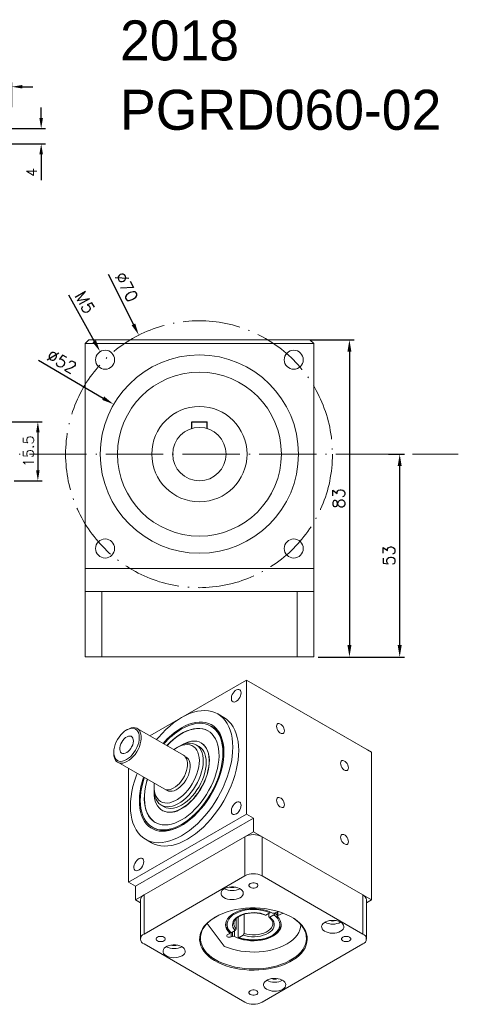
# Model space of a CAD drawing. Header units: inches. Extents: x 2108 to 2457, y 298 to 936.
# Tile 6 of 6: x 2332 to 2447, y 656 to 914. Entities that reach past the tile are written whole.
import ezdxf

# ---------------------------------------------------------------- set-up
doc = ezdxf.new("R2010")
doc.units = ezdxf.units.IN
doc.header["$MEASUREMENT"] = 0
doc.linetypes.add('CEN', pattern=[0.67, 0.5, -0.08, 0.01, -0.08])
doc.layers.add('CEN', color=1, linetype='CEN', lineweight=15)
doc.layers.add('HATCH', color=2, linetype='Continuous', lineweight=18)
doc.styles.get("Standard").update_dxf_attribs({"font": 'txt.shx', "bigfont": 'chineset.shx'})
doc.dimstyles.new('002', dxfattribs={"dimscale": 1.1, "dimtxt": 2.5, "dimasz": 2.5, "dimexe": 1, "dimexo": 1, "dimgap": 1, "dimtad": 1, "dimdsep": 46, "dimtxsty": 'Standard', "dimcen": 0.09, "dimadec": 1, "dimazin": 2, "dimtfac": 1, "dimtofl": 0, "dimtmove": 0, "dimatfit": 3, "dimfxl": 1, "dimtolj": 1, "dimtzin": 0, "dimarcsym": 0})
doc.dimstyles.new('RA60', dxfattribs={"dimscale": 1.25, "dimtxt": 2.5, "dimasz": 2.5, "dimexe": 1, "dimexo": 1, "dimgap": 1, "dimtad": 1, "dimdsep": 46, "dimtxsty": 'Standard', "dimcen": 0, "dimadec": 0, "dimazin": 2, "dimtfac": 1, "dimtofl": 0, "dimtmove": 0, "dimatfit": 3, "dimfxl": 1, "dimtolj": 1, "dimtzin": 0, "dimarcsym": 0})

# ---------------------------------------------------------------- blocks, each defined once
blk = doc.blocks.new('*D174')
at = {"layer": 'Defpoints', "color": 0, "transparency": 16777216}
for p in [(2356.16, 813.51), (2401.05, 787.26)]:
    blk.add_point(p, dxfattribs=at)
at = {"layer": 'HATCH', "color": 0, "lineweight": -2, "transparency": 16777216}
blk.add_line((2336.48, 825.01), (2353.46, 815.08), dxfattribs=at)
at = {"layer": 'HATCH', "color": 0, "transparency": 16777216}
blk.add_solid([(2353.72, 815.53), (2353.2, 814.63), (2356.16, 813.51)], dxfattribs=at)
at = {"layer": 'HATCH', "color": 0, "transparency": 16777216, "insert": (2342.58, 824.7), "char_height": 3.125, "attachment_point": 5, "rotation": 329.6897}
blk.add_mtext('\\A1;∅52', dxfattribs=at)
blk = doc.blocks.new('*D192')
at = {"layer": 'Defpoints', "color": 0, "transparency": 16777216}
for p in [(2362.82, 831.62), (2394.39, 769.15)]:
    blk.add_point(p, dxfattribs=at)
at = {"layer": 'HATCH', "color": 0, "lineweight": -2, "transparency": 16777216}
blk.add_line((2354.75, 847.59), (2361.41, 834.41), dxfattribs=at)
at = {"layer": 'HATCH', "color": 0, "transparency": 16777216}
blk.add_solid([(2361.87, 834.65), (2360.95, 834.18), (2362.82, 831.62)], dxfattribs=at)
at = {"layer": 'HATCH', "color": 0, "transparency": 16777216, "insert": (2359.59, 844.25), "char_height": 3.125, "attachment_point": 5, "rotation": 296.8087}
blk.add_mtext('\\A1;∅70', dxfattribs=at)
blk = doc.blocks.new('*D175')
at = {"layer": 'Defpoints', "color": 0, "transparency": 16777216}
for p in [(2352.64, 827.32), (2355.08, 822.95)]:
    blk.add_point(p, dxfattribs=at)
at = {"layer": 'HATCH', "color": 0, "lineweight": -2, "transparency": 16777216}
blk.add_line((2344.34, 842.17), (2351.11, 830.04), dxfattribs=at)
at = {"layer": 'HATCH', "color": 0, "transparency": 16777216}
blk.add_solid([(2351.57, 830.3), (2350.66, 829.79), (2352.64, 827.32)], dxfattribs=at)
at = {"layer": 'HATCH', "color": 0, "transparency": 16777216, "insert": (2348.67, 840.18), "char_height": 3.125, "attachment_point": 5, "rotation": 299.1914}
blk.add_mtext('\\A1;M5', dxfattribs=at)
blk = doc.blocks.new('*D176')
at = {"layer": 'Defpoints', "color": 0, "transparency": 16777216}
for p in [(2406.6, 830.38), (2408.6, 747.18), (2418.07, 747.18)]:
    blk.add_point(p, dxfattribs=at)
at = {"layer": 'HATCH', "color": 0, "lineweight": -2, "transparency": 16777216}
for p, q in [((2407.85, 830.38), (2419.32, 830.38)), ((2418.07, 827.26), (2418.07, 750.31)), ((2409.85, 747.18), (2419.32, 747.18))]:
    blk.add_line(p, q, dxfattribs=at)
at = {"layer": 'HATCH', "color": 0, "transparency": 16777216}
for points in [[(2417.55, 827.26), (2418.59, 827.26), (2418.07, 830.38)], [(2417.55, 750.31), (2418.59, 750.31), (2418.07, 747.18)]]:
    blk.add_solid(points, dxfattribs=at)
at = {"layer": 'HATCH', "color": 0, "transparency": 16777216, "insert": (2415.26, 788.78), "char_height": 3.125, "attachment_point": 5, "rotation": 90}
blk.add_mtext('\\A1;83', dxfattribs=at)
blk = doc.blocks.new('*D194')
at = {"layer": 'Defpoints', "color": 0, "transparency": 16777216}
for p in [(2329.5, 896.76), (2329.5, 890.29), (2324.5, 883.79)]:
    blk.add_point(p, dxfattribs=at)
at = {"layer": 'HATCH', "color": 0, "lineweight": -2, "transparency": 16777216}
for p, q in [((2321.75, 896.76), (2319, 896.76)), ((2324.5, 884.89), (2324.5, 897.86)), ((2329.5, 891.39), (2329.5, 897.86)), ((2332.25, 896.76), (2335, 896.76))]:
    blk.add_line(p, q, dxfattribs=at)
at = {"layer": 'HATCH', "color": 0, "transparency": 16777216}
for points in [[(2321.75, 897.22), (2321.75, 896.3), (2324.5, 896.76)], [(2332.25, 897.22), (2332.25, 896.3), (2329.5, 896.76)]]:
    blk.add_solid(points, dxfattribs=at)
at = {"layer": 'HATCH', "color": 0, "transparency": 16777216, "insert": (2327, 899.23), "char_height": 2.75, "attachment_point": 5}
blk.add_mtext('\\A1;5', dxfattribs=at)
blk = doc.blocks.new('*D195')
at = {"layer": 'Defpoints', "color": 0, "transparency": 16777216}
for p in [(2322.5, 885.79), (2322.5, 881.79), (2337.19, 881.79)]:
    blk.add_point(p, dxfattribs=at)
at = {"layer": 'HATCH', "color": 0, "lineweight": -2, "transparency": 16777216}
for p, q in [((2337.19, 888.54), (2337.19, 891.29)), ((2323.6, 885.79), (2338.29, 885.79)), ((2323.6, 881.79), (2338.29, 881.79)), ((2337.19, 879.04), (2337.19, 872.26))]:
    blk.add_line(p, q, dxfattribs=at)
at = {"layer": 'HATCH', "color": 0, "transparency": 16777216}
for points in [[(2336.73, 888.54), (2337.65, 888.54), (2337.19, 885.79)], [(2336.73, 879.04), (2337.65, 879.04), (2337.19, 881.79)]]:
    blk.add_solid(points, dxfattribs=at)
at = {"layer": 'HATCH', "color": 0, "transparency": 16777216, "insert": (2334.72, 874.27), "char_height": 2.75, "attachment_point": 5, "rotation": 90}
blk.add_mtext('\\A1;4', dxfattribs=at)
blk = doc.blocks.new('*D196')
at = {"layer": 'Defpoints', "color": 0, "transparency": 16777216}
for p in [(2324.5, 808.91), (2329, 793.41), (2336.32, 793.41)]:
    blk.add_point(p, dxfattribs=at)
at = {"layer": 'HATCH', "color": 0, "lineweight": -2, "transparency": 16777216}
for p, q in [((2325.6, 808.91), (2337.42, 808.91)), ((2336.32, 806.16), (2336.32, 796.16)), ((2330.1, 793.41), (2337.42, 793.41))]:
    blk.add_line(p, q, dxfattribs=at)
at = {"layer": 'HATCH', "color": 0, "transparency": 16777216}
for points in [[(2335.87, 806.16), (2336.78, 806.16), (2336.32, 808.91)], [(2335.87, 796.16), (2336.78, 796.16), (2336.32, 793.41)]]:
    blk.add_solid(points, dxfattribs=at)
at = {"layer": 'HATCH', "color": 0, "transparency": 16777216, "insert": (2333.85, 801.16), "char_height": 2.75, "attachment_point": 5, "rotation": 90}
blk.add_mtext('\\A1;15.5', dxfattribs=at)
blk = doc.blocks.new('*D201')
at = {"layer": 'Defpoints', "color": 0, "transparency": 16777216}
for p in [(2427.09, 800.41), (2431.26, 800.41), (2408.6, 747.18)]:
    blk.add_point(p, dxfattribs=at)
at = {"layer": 'HATCH', "color": 0, "lineweight": -2, "transparency": 16777216}
for p, q in [((2428.34, 800.41), (2432.51, 800.41)), ((2431.26, 750.31), (2431.26, 797.29)), ((2409.85, 747.18), (2432.51, 747.18))]:
    blk.add_line(p, q, dxfattribs=at)
at = {"layer": 'HATCH', "color": 0, "transparency": 16777216}
for points in [[(2430.73, 797.29), (2431.78, 797.29), (2431.26, 800.41)], [(2430.73, 750.31), (2431.78, 750.31), (2431.26, 747.18)]]:
    blk.add_solid(points, dxfattribs=at)
at = {"layer": 'HATCH', "color": 0, "transparency": 16777216, "insert": (2428.44, 773.8), "char_height": 3.125, "attachment_point": 5, "rotation": 90}
blk.add_mtext('\\A1;53', dxfattribs=at)

msp = doc.modelspace()

# ---------------------------------------------------------------- linework, layer by layer
at = {"color": 7, "linetype": 'Continuous', "lineweight": 15}
for p, q in [((2348.708, 829.411), (2349.708, 830.411)), ((2408.708, 829.411), (2348.708, 829.411)), ((2348.708, 829.411), (2348.708, 770.411)), ((2349.708, 830.411), (2407.708, 830.411)), ((2407.708, 830.411), (2408.708, 829.411)), ((2408.708, 770.411), (2408.708, 829.411)), ((2348.708, 770.411), (2408.708, 770.411)), ((2348.708, 764.411), (2348.708, 770.411)), ((2408.708, 764.411), (2408.708, 770.411)), ((2348.708, 764.411), (2348.708, 747.211)), ((2408.708, 764.411), (2348.708, 764.411)), ((2353.09, 764.411), (2353.09, 747.211)), ((2404.326, 764.411), (2353.09, 764.411)), ((2404.326, 764.411), (2404.326, 747.211)), ((2408.708, 764.411), (2408.708, 747.211)), ((2348.708, 747.211), (2353.09, 747.211)), ((2353.09, 747.211), (2404.326, 747.211)), ((2404.326, 747.211), (2408.708, 747.211)), ((2365.729, 726.522), (2391.077, 741.154)), ((2391.077, 741.154), (2365.73, 726.521)), ((2391.077, 705.986), (2391.077, 741.154)), ((2423.855, 722.232), (2391.077, 741.154)), ((2391.077, 741.154), (2422.822, 722.828)), ((2391.077, 741.154), (2391.077, 741.154)), ((2385.08, 731.366), (2383.532, 732.26)), ((2374.533, 721.44), (2362.402, 728.442)), ((2381.965, 728.95), (2381.707, 729.099)), ((2359.847, 728.189), (2359.589, 728.04)), ((2373.267, 723.719), (2372.751, 723.421)), ((2378.605, 723.725), (2377.83, 724.172)), ((2379.214, 724.637), (2379.152, 724.673)), ((2356.234, 722.229), (2356.234, 721.931)), ((2375.27, 720.929), (2374.926, 721.128)), ((2422.822, 722.828), (2423.855, 722.232)), ((2423.855, 683.487), (2423.855, 722.232)), ((2357.293, 719.591), (2369.423, 712.589)), ((2360.105, 717.968), (2360.105, 688.106)), ((2366.816, 713.14), (2366.816, 712.544)), ((2369.89, 712.403), (2370.234, 712.205)), ((2368.706, 708.366), (2369.48, 707.919)), ((2360.105, 688.106), (2391.077, 705.986)), ((2368.933, 706.971), (2368.995, 706.935)), ((2391.077, 705.986), (2392.883, 704.943)), ((2392.883, 704.943), (2361.912, 687.063)), ((2366.378, 702.546), (2366.636, 702.397)), ((2392.883, 701.366), (2392.883, 704.943)), ((2392.883, 701.366), (2361.912, 683.487)), ((2390.621, 700.06), (2364.174, 684.793)), ((2390.621, 700.06), (2390.621, 689.808)), ((2423.855, 683.487), (2392.883, 701.366)), ((2395.145, 700.06), (2395.145, 689.808)), ((2421.593, 684.793), (2395.145, 700.06)), ((2364.553, 699.385), (2366.102, 698.491)), ((2364.174, 674.54), (2390.621, 689.808)), ((2395.145, 689.808), (2421.593, 674.54)), ((2360.105, 688.106), (2361.912, 687.063)), ((2361.912, 683.487), (2361.912, 687.063)), ((2364.174, 684.793), (2364.174, 674.54)), ((2421.593, 684.793), (2421.593, 674.54)), ((2361.912, 683.487), (2363.237, 682.722)), ((2363.237, 683.487), (2363.237, 673.234)), ((2422.53, 673.234), (2422.53, 683.487)), ((2422.53, 682.722), (2423.855, 683.487)), ((2390.418, 679.721), (2390.418, 674.704)), ((2397.177, 680.125), (2396.144, 679.529)), ((2396.93, 679.089), (2396.93, 679.983)), ((2397.191, 678.941), (2398.221, 679.536)), ((2399.339, 680.487), (2398.37, 680.043)), ((2398.48, 680.094), (2398.48, 679.983)), ((2399.14, 680.396), (2399.14, 679.218)), ((2400.69, 680.03), (2399.278, 679.383)), ((2385.217, 671.389), (2380.748, 677.334)), ((2385.598, 677.146), (2385.595, 677.228)), ((2388.334, 675.944), (2388.334, 678.528)), ((2388.834, 673.789), (2388.834, 678.965)), ((2397.992, 677.354), (2397.993, 677.288)), ((2400.172, 677.228), (2400.17, 677.177)), ((2405.293, 676.99), (2405.293, 677.036)), ((2386.141, 674.437), (2386.489, 674.596)), ((2386.627, 674.761), (2386.627, 675.045)), ((2388.064, 675.49), (2387.004, 674.878)), ((2389.097, 673.643), (2390.15, 674.251)), ((2390.621, 656.661), (2364.174, 671.929)), ((2387.049, 673.777), (2387.396, 673.936)), ((2421.593, 671.929), (2395.145, 656.661))]:
    msp.add_line(p, q, dxfattribs=at)
at = {"ltscale": 20}
for p, q in [((2376.716, 807.12), (2376.716, 808.911)), ((2376.716, 808.911), (2380.716, 808.911)), ((2380.716, 807.12), (2380.716, 808.911))]:
    msp.add_line(p, q, dxfattribs=at)
at = {"color": 8, "linetype": 'Continuous', "lineweight": 15}
for p, q in [((2399.278, 679.383), (2399.278, 680.46)), ((2386.577, 674.867), (2386.577, 675.098)), ((2387.049, 673.777), (2387.049, 674.904)), ((2387.396, 673.936), (2387.396, 675.105)), ((2387.874, 673.924), (2387.874, 675.38))]:
    msp.add_line(p, q, dxfattribs=at)
at = {"color": 7, "linetype": 'Continuous', "lineweight": 15, "flags": 128}
for points in [[(2389.657, 737.8), (2389.616, 738.147), (2389.497, 738.426), (2389.307, 738.618), (2389.058, 738.713), (2388.765, 738.703), (2388.447, 738.589), (2388.124, 738.379), (2387.817, 738.086), (2387.543, 737.729), (2387.322, 737.328), (2387.166, 736.911), (2387.086, 736.503), (2387.086, 736.129), (2387.166, 735.814), (2387.322, 735.577), (2387.543, 735.432), (2387.817, 735.39), (2388.124, 735.452), (2388.447, 735.615), (2388.765, 735.868), (2389.058, 736.196), (2389.307, 736.578), (2389.497, 736.99), (2389.616, 737.406), (2389.657, 737.8)], [(2366.102, 698.491), (2366.875, 698.112), (2367.702, 697.836), (2368.579, 697.666), (2369.498, 697.602), (2370.455, 697.645), (2371.444, 697.795), (2372.458, 698.05), (2373.492, 698.409), (2374.538, 698.87), (2375.591, 699.43), (2376.644, 700.086), (2377.691, 700.833), (2378.724, 701.667), (2379.738, 702.583), (2380.727, 703.575), (2381.684, 704.637), (2382.603, 705.762), (2383.48, 706.944), (2384.307, 708.175), (2385.081, 709.448), (2385.796, 710.755), (2386.449, 712.087), (2387.034, 713.437), (2387.549, 714.796), (2387.99, 716.155), (2388.355, 717.508), (2388.641, 718.844), (2388.847, 720.156), (2388.971, 721.436), (2389.012, 722.676), (2388.971, 723.868), (2388.847, 725.005), (2388.641, 726.08), (2388.355, 727.086), (2387.99, 728.017), (2387.549, 728.867), (2387.034, 729.632), (2386.449, 730.306), (2385.796, 730.885), (2385.081, 731.365), (2385.08, 731.366)], [(2387.463, 723.57), (2387.422, 724.762), (2387.298, 725.899), (2387.093, 726.974), (2386.806, 727.98), (2386.442, 728.911), (2386.001, 729.761), (2385.486, 730.526), (2384.9, 731.2), (2384.248, 731.779), (2383.532, 732.259), (2382.759, 732.639), (2381.931, 732.914), (2381.055, 733.085), (2380.135, 733.148), (2379.178, 733.105), (2378.19, 732.956), (2377.176, 732.701), (2376.142, 732.341), (2375.095, 731.88), (2374.042, 731.32), (2372.989, 730.664), (2371.943, 729.917), (2370.909, 729.083), (2369.895, 728.167), (2368.907, 727.175), (2367.95, 726.114), (2367.457, 725.524)], [(2356.39, 721.15), (2356.588, 720.701), (2356.86, 720.337), (2357.199, 720.067), (2357.596, 719.898), (2358.043, 719.835), (2358.528, 719.878), (2359.039, 720.026), (2359.564, 720.277), (2360.089, 720.623), (2360.602, 721.056), (2361.089, 721.566), (2361.541, 722.14), (2361.943, 722.764), (2362.288, 723.423), (2362.567, 724.1), (2362.772, 724.778), (2362.899, 725.441), (2362.944, 726.073), (2362.907, 726.658), (2362.788, 727.182), (2362.59, 727.631), (2362.319, 727.995), (2361.98, 728.265), (2361.582, 728.433), (2361.135, 728.497), (2360.65, 728.454), (2360.139, 728.306), (2359.615, 728.055), (2359.09, 727.709), (2358.577, 727.275), (2358.089, 726.765), (2357.638, 726.191), (2357.235, 725.567), (2356.89, 724.909), (2356.611, 724.232), (2356.406, 723.554), (2356.279, 722.891), (2356.234, 722.259), (2356.271, 721.674), (2356.39, 721.15)], [(2356.402, 720.769), (2356.609, 720.296), (2356.892, 719.91), (2357.244, 719.621), (2357.657, 719.434), (2358.121, 719.355), (2358.626, 719.385), (2359.159, 719.524), (2359.709, 719.768), (2360.262, 720.111), (2360.805, 720.546), (2361.325, 721.063), (2361.811, 721.648), (2362.251, 722.29), (2362.635, 722.971), (2362.953, 723.678), (2363.199, 724.392), (2363.366, 725.097), (2363.45, 725.777), (2363.45, 726.416), (2363.366, 726.999), (2363.199, 727.511), (2362.953, 727.942), (2362.635, 728.281), (2362.251, 728.52), (2361.811, 728.653), (2361.325, 728.678), (2360.805, 728.593), (2360.262, 728.401), (2359.847, 728.189)], [(2374.042, 728.638), (2374.997, 729.141), (2375.943, 729.546), (2376.876, 729.849), (2377.788, 730.048), (2378.673, 730.142), (2379.522, 730.13), (2380.332, 730.012), (2381.095, 729.789), (2381.805, 729.462), (2382.458, 729.035), (2383.049, 728.51), (2383.573, 727.89), (2384.027, 727.182), (2384.406, 726.389), (2384.709, 725.518), (2384.933, 724.576), (2385.076, 723.568), (2385.138, 722.503), (2385.117, 721.389), (2385.015, 720.233), (2384.831, 719.045), (2384.567, 717.833), (2384.226, 716.606), (2383.809, 715.373), (2383.32, 714.144), (2382.762, 712.927), (2382.139, 711.731), (2381.457, 710.566), (2380.719, 709.44), (2379.933, 708.361), (2379.102, 707.337), (2378.234, 706.376), (2377.335, 705.485), (2376.412, 704.67), (2375.471, 703.938), (2374.52, 703.294), (2373.565, 702.743), (2372.614, 702.288), (2371.673, 701.934), (2370.75, 701.683), (2369.851, 701.536), (2368.983, 701.495), (2368.152, 701.56), (2367.366, 701.731), (2366.628, 702.006), (2365.946, 702.383), (2365.323, 702.86), (2364.765, 703.433), (2364.276, 704.097), (2363.859, 704.849), (2363.518, 705.681), (2363.254, 706.589), (2363.07, 707.565), (2362.968, 708.602), (2362.947, 709.693), (2363.009, 710.829), (2363.152, 712.002), (2363.376, 713.203), (2363.679, 714.423), (2364.058, 715.654), (2364.067, 715.68)], [(2374.042, 728.34), (2374.987, 728.838), (2375.925, 729.236), (2376.848, 729.533), (2377.75, 729.725), (2378.624, 729.812), (2379.462, 729.792), (2380.26, 729.665), (2381.01, 729.434), (2381.707, 729.098), (2382.346, 728.662), (2382.922, 728.128), (2383.43, 727.5), (2383.867, 726.784), (2384.229, 725.984), (2384.513, 725.107), (2384.718, 724.159), (2384.841, 723.147), (2384.882, 722.08), (2384.841, 720.965), (2384.718, 719.811), (2384.513, 718.627), (2384.229, 717.421), (2383.867, 716.203), (2383.43, 714.983), (2382.922, 713.768), (2382.346, 712.57), (2381.707, 711.396), (2381.01, 710.256), (2380.26, 709.158), (2379.462, 708.111), (2378.624, 707.122), (2377.75, 706.2), (2376.848, 705.351), (2375.925, 704.581), (2374.987, 703.898), (2374.042, 703.305), (2373.098, 702.807), (2372.16, 702.408), (2371.237, 702.112), (2370.335, 701.919), (2369.461, 701.833), (2368.622, 701.853), (2367.825, 701.979), (2367.075, 702.211), (2366.377, 702.546), (2365.739, 702.982), (2365.163, 703.516), (2364.655, 704.144), (2364.218, 704.861), (2363.856, 705.661), (2363.572, 706.538), (2363.367, 707.486), (2363.244, 708.497), (2363.203, 709.564), (2363.244, 710.679), (2363.367, 711.833), (2363.572, 713.017), (2363.856, 714.223), (2364.218, 715.441), (2364.26, 715.569)], [(2374.042, 704.497), (2374.934, 705.059), (2375.819, 705.71), (2376.689, 706.444), (2377.536, 707.257), (2378.355, 708.14), (2379.138, 709.087), (2379.879, 710.09), (2380.572, 711.141), (2381.21, 712.23), (2381.789, 713.349), (2382.304, 714.488), (2382.75, 715.639), (2383.125, 716.791), (2383.424, 717.935), (2383.645, 719.061), (2383.787, 720.161), (2383.848, 721.225), (2383.827, 722.244), (2383.726, 723.209), (2383.544, 724.114), (2383.284, 724.95), (2382.947, 725.71), (2382.536, 726.388), (2382.055, 726.979), (2381.507, 727.477), (2380.898, 727.879), (2380.232, 728.181), (2379.514, 728.38), (2378.752, 728.475), (2377.95, 728.466), (2377.116, 728.351), (2376.256, 728.133), (2375.378, 727.813), (2374.489, 727.394), (2373.596, 726.878), (2372.707, 726.271), (2371.829, 725.578), (2370.969, 724.803), (2370.15, 723.97)], [(2381.008, 727.816), (2380.96, 727.843), (2380.294, 728.145), (2379.576, 728.344), (2378.814, 728.439), (2378.012, 728.43), (2377.178, 728.316), (2376.318, 728.097), (2375.44, 727.777), (2374.551, 727.358), (2373.658, 726.842), (2372.769, 726.235), (2371.891, 725.542), (2371.031, 724.767), (2370.211, 723.934)], [(2381.965, 728.95), (2381.966, 728.949), (2382.604, 728.513), (2383.18, 727.979), (2383.688, 727.351), (2384.125, 726.635), (2384.487, 725.835), (2384.771, 724.958), (2384.976, 724.01), (2385.099, 722.998), (2385.14, 722.079)], [(2401.006, 727.83), (2400.965, 728.19), (2400.842, 728.569), (2400.65, 728.937), (2400.403, 729.263), (2400.121, 729.521), (2399.827, 729.691), (2399.545, 729.758), (2399.298, 729.717), (2399.105, 729.572), (2398.983, 729.334), (2398.942, 729.022), (2398.983, 728.662), (2399.105, 728.283), (2399.298, 727.915), (2399.545, 727.589), (2399.827, 727.331), (2400.121, 727.161), (2400.403, 727.094), (2400.65, 727.135), (2400.842, 727.28), (2400.965, 727.518), (2401.006, 727.83)], [(2357.885, 722.559), (2358.041, 722.241), (2358.269, 722.012), (2358.559, 721.884), (2358.897, 721.863), (2359.267, 721.95), (2359.653, 722.14), (2360.035, 722.425), (2360.397, 722.791), (2360.721, 723.222), (2360.992, 723.696), (2361.197, 724.193), (2361.328, 724.688), (2361.376, 725.159), (2361.342, 725.584), (2361.225, 725.942), (2361.032, 726.217), (2360.771, 726.397), (2360.456, 726.472), (2360.099, 726.439), (2359.719, 726.3), (2359.333, 726.061), (2358.958, 725.733), (2358.614, 725.332), (2358.314, 724.877), (2358.075, 724.388), (2357.906, 723.889), (2357.816, 723.403), (2357.809, 722.953), (2357.885, 722.559)], [(2362.347, 716.673), (2362.084, 715.955), (2361.643, 714.595), (2361.278, 713.243), (2360.992, 711.906), (2360.787, 710.594), (2360.663, 709.314), (2360.622, 708.074), (2360.663, 706.882), (2360.787, 705.745), (2360.992, 704.671), (2361.278, 703.665), (2361.643, 702.733), (2362.084, 701.883), (2362.599, 701.119), (2363.185, 700.445), (2363.837, 699.866), (2364.552, 699.385), (2365.326, 699.006), (2366.154, 698.73), (2367.03, 698.56), (2367.95, 698.496), (2368.907, 698.539), (2369.895, 698.689), (2370.909, 698.944), (2371.943, 699.303), (2372.989, 699.764), (2374.042, 700.324), (2375.095, 700.98), (2376.142, 701.727), (2377.176, 702.561), (2378.19, 703.477), (2379.178, 704.469), (2380.135, 705.531), (2381.055, 706.656), (2381.931, 707.838), (2382.759, 709.069), (2383.532, 710.342), (2384.248, 711.648), (2384.9, 712.981), (2385.486, 714.331), (2386.001, 715.69), (2386.442, 717.049), (2386.806, 718.402), (2387.093, 719.738), (2387.298, 721.05), (2387.422, 722.33), (2387.463, 723.57), (2387.463, 723.57)], [(2367.092, 711.232), (2367.344, 710.619), (2367.672, 710.089), (2368.07, 709.65), (2368.535, 709.308), (2369.059, 709.069), (2369.634, 708.934), (2370.253, 708.907), (2370.908, 708.987), (2371.588, 709.173), (2372.285, 709.464), (2372.988, 709.854), (2373.688, 710.338), (2374.375, 710.91), (2375.039, 711.561), (2375.67, 712.283), (2376.261, 713.064), (2376.803, 713.895), (2377.288, 714.763), (2377.709, 715.657), (2378.06, 716.563), (2378.337, 717.47), (2378.536, 718.364), (2378.653, 719.232), (2378.688, 720.063), (2378.639, 720.845), (2378.508, 721.567), (2378.295, 722.219), (2378.005, 722.792), (2377.642, 723.277), (2377.209, 723.668), (2376.714, 723.959), (2376.164, 724.146), (2375.565, 724.227), (2374.927, 724.201), (2374.259, 724.067), (2373.569, 723.828), (2372.868, 723.488), (2372.165, 723.05), (2371.976, 722.915)], [(2367.117, 710.47), (2367.373, 709.837), (2367.704, 709.285), (2368.105, 708.82), (2368.57, 708.45), (2369.095, 708.177), (2369.672, 708.007), (2370.295, 707.94), (2370.955, 707.978), (2371.644, 708.12), (2372.353, 708.365), (2373.074, 708.709), (2373.797, 709.149), (2374.514, 709.678), (2375.215, 710.289), (2375.892, 710.976), (2376.535, 711.73), (2377.138, 712.54), (2377.691, 713.398), (2378.189, 714.291), (2378.626, 715.21), (2378.995, 716.142), (2379.292, 717.075), (2379.513, 717.998), (2379.655, 718.9), (2379.718, 719.768), (2379.699, 720.593), (2379.599, 721.363), (2379.42, 722.069), (2379.163, 722.702), (2378.832, 723.254), (2378.432, 723.718), (2377.966, 724.089), (2377.441, 724.361), (2376.864, 724.532), (2376.241, 724.598), (2375.582, 724.56), (2374.893, 724.418), (2374.183, 724.173), (2373.462, 723.829), (2373.267, 723.719)], [(2378.605, 723.725), (2378.605, 723.725), (2379.087, 723.38), (2379.506, 722.94), (2379.856, 722.411), (2380.133, 721.799), (2380.333, 721.112), (2380.454, 720.358), (2380.495, 719.547), (2380.454, 718.689), (2380.333, 717.796), (2380.133, 716.877), (2379.856, 715.945), (2379.506, 715.012), (2379.087, 714.089), (2378.605, 713.187), (2378.065, 712.319), (2377.475, 711.495), (2376.842, 710.725), (2376.174, 710.02), (2375.478, 709.387), (2374.765, 708.835), (2374.042, 708.371), (2373.32, 708.001), (2372.607, 707.729), (2371.911, 707.559), (2371.243, 707.493), (2370.61, 707.532), (2370.019, 707.674), (2369.48, 707.919)], [(2374.042, 707.477), (2374.811, 707.968), (2375.57, 708.548), (2376.312, 709.21), (2377.029, 709.947), (2377.711, 710.75), (2378.352, 711.611), (2378.944, 712.52), (2379.481, 713.466), (2379.956, 714.439), (2380.364, 715.428), (2380.7, 716.421), (2380.961, 717.407), (2381.144, 718.376), (2381.246, 719.315), (2381.267, 720.215), (2381.205, 721.065), (2381.063, 721.855), (2380.841, 722.578), (2380.541, 723.223), (2380.169, 723.785), (2379.727, 724.257), (2379.22, 724.633), (2378.655, 724.909), (2378.037, 725.082), (2377.375, 725.151), (2376.674, 725.113), (2375.944, 724.971), (2375.192, 724.725), (2374.427, 724.377), (2373.658, 723.933), (2373.643, 723.924)], [(2374.104, 707.441), (2374.873, 707.932), (2375.632, 708.512), (2376.374, 709.174), (2377.091, 709.911), (2377.773, 710.715), (2378.414, 711.576), (2379.006, 712.485), (2379.543, 713.431), (2380.018, 714.404), (2380.426, 715.392), (2380.762, 716.385), (2381.023, 717.371), (2381.206, 718.34), (2381.308, 719.279), (2381.328, 720.179), (2381.267, 721.029), (2381.125, 721.82), (2380.903, 722.542), (2380.603, 723.188), (2380.231, 723.749), (2379.789, 724.221), (2379.282, 724.597), (2379.214, 724.637)], [(2356.234, 721.931), (2356.276, 721.318), (2356.402, 720.769)], [(2369.423, 712.589), (2369.787, 712.431), (2370.252, 712.352), (2370.756, 712.382), (2371.29, 712.521), (2371.839, 712.765), (2372.392, 713.108), (2372.935, 713.544), (2373.456, 714.06), (2373.942, 714.646), (2374.382, 715.287), (2374.765, 715.969), (2375.084, 716.675), (2375.329, 717.389), (2375.496, 718.094), (2375.58, 718.775), (2375.58, 719.413), (2375.496, 719.996), (2375.329, 720.509), (2375.084, 720.939), (2374.765, 721.278), (2374.533, 721.44)], [(2370.234, 712.205), (2370.593, 712.05), (2371.051, 711.972), (2371.548, 712.001), (2372.074, 712.138), (2372.616, 712.379), (2373.16, 712.717), (2373.696, 713.146), (2374.209, 713.655), (2374.688, 714.233), (2375.122, 714.865), (2375.5, 715.537), (2375.814, 716.233), (2376.055, 716.937), (2376.22, 717.632), (2376.303, 718.302), (2376.303, 718.932), (2376.22, 719.506), (2376.055, 720.012), (2375.814, 720.436), (2375.5, 720.77), (2375.27, 720.929)], [(2417.796, 718.137), (2417.755, 718.497), (2417.632, 718.876), (2417.44, 719.244), (2417.193, 719.57), (2416.911, 719.828), (2416.617, 719.998), (2416.335, 720.065), (2416.088, 720.024), (2415.895, 719.879), (2415.773, 719.641), (2415.732, 719.329), (2415.773, 718.969), (2415.895, 718.59), (2416.088, 718.222), (2416.335, 717.896), (2416.617, 717.638), (2416.911, 717.468), (2417.193, 717.401), (2417.44, 717.442), (2417.632, 717.587), (2417.755, 717.825), (2417.796, 718.137)], [(2365.04, 715.119), (2364.801, 714.28), (2364.541, 713.144), (2364.359, 712.029), (2364.258, 710.946), (2364.237, 709.904), (2364.298, 708.911), (2364.44, 707.975), (2364.661, 707.104), (2364.96, 706.305), (2365.334, 705.585), (2365.781, 704.95), (2366.296, 704.405), (2366.875, 703.954), (2367.513, 703.602), (2368.206, 703.351), (2368.947, 703.204), (2369.73, 703.161), (2370.549, 703.223), (2371.396, 703.389), (2372.266, 703.659), (2373.151, 704.029), (2374.042, 704.497)], [(2365.102, 715.083), (2364.863, 714.244), (2364.603, 713.108), (2364.421, 711.994), (2364.32, 710.911), (2364.299, 709.868), (2364.36, 708.875), (2364.502, 707.939), (2364.723, 707.068), (2365.022, 706.269), (2365.396, 705.549), (2365.843, 704.914), (2366.358, 704.369), (2366.937, 703.918), (2367.139, 703.792)], [(2366.827, 712.116), (2366.818, 711.874), (2366.839, 710.998), (2366.941, 710.176), (2367.124, 709.419), (2367.384, 708.734), (2367.721, 708.129), (2368.129, 707.612), (2368.604, 707.187), (2369.141, 706.861), (2369.733, 706.636), (2370.374, 706.515), (2371.056, 706.499), (2371.773, 706.589), (2372.515, 706.784), (2373.274, 707.081), (2374.042, 707.477)], [(2401.006, 708.441), (2400.965, 708.801), (2400.842, 709.181), (2400.65, 709.548), (2400.403, 709.874), (2400.121, 710.133), (2399.827, 710.302), (2399.545, 710.369), (2399.298, 710.329), (2399.105, 710.183), (2398.983, 709.945), (2398.942, 709.633), (2398.983, 709.273), (2399.105, 708.894), (2399.298, 708.527), (2399.545, 708.201), (2399.827, 707.942), (2400.121, 707.773), (2400.403, 707.705), (2400.65, 707.746), (2400.842, 707.891), (2400.965, 708.13), (2401.006, 708.441)], [(2389.657, 708.296), (2389.616, 708.643), (2389.497, 708.922), (2389.307, 709.114), (2389.058, 709.208), (2388.765, 709.198), (2388.447, 709.085), (2388.124, 708.875), (2387.817, 708.582), (2387.543, 708.224), (2387.322, 707.824), (2387.166, 707.407), (2387.086, 706.999), (2387.086, 706.625), (2387.166, 706.31), (2387.322, 706.072), (2387.543, 705.928), (2387.817, 705.885), (2388.124, 705.948), (2388.447, 706.11), (2388.765, 706.364), (2389.058, 706.692), (2389.307, 707.074), (2389.497, 707.486), (2389.616, 707.902), (2389.657, 708.296)], [(2374.174, 703.083), (2373.356, 702.658), (2372.418, 702.259), (2371.495, 701.963), (2370.593, 701.77), (2369.719, 701.684), (2368.881, 701.704), (2368.083, 701.83), (2367.333, 702.062), (2366.636, 702.397)], [(2417.796, 698.749), (2417.755, 699.109), (2417.632, 699.488), (2417.44, 699.855), (2417.193, 700.182), (2416.911, 700.44), (2416.617, 700.61), (2416.335, 700.677), (2416.088, 700.636), (2415.895, 700.491), (2415.773, 700.252), (2415.732, 699.941), (2415.773, 699.581), (2415.895, 699.202), (2416.088, 698.834), (2416.335, 698.508), (2416.617, 698.249), (2416.911, 698.08), (2417.193, 698.013), (2417.44, 698.053), (2417.632, 698.199), (2417.755, 698.437), (2417.796, 698.749)], [(2364.107, 693.546), (2364.066, 693.893), (2363.947, 694.172), (2363.757, 694.364), (2363.508, 694.459), (2363.215, 694.449), (2362.897, 694.335), (2362.574, 694.125), (2362.267, 693.832), (2361.993, 693.475), (2361.772, 693.074), (2361.616, 692.657), (2361.536, 692.249), (2361.536, 691.875), (2361.616, 691.56), (2361.772, 691.323), (2361.993, 691.178), (2362.267, 691.136), (2362.574, 691.198), (2362.897, 691.361), (2363.215, 691.614), (2363.508, 691.942), (2363.757, 692.324), (2363.947, 692.736), (2364.066, 693.152), (2364.107, 693.546)], [(2389.374, 684.051), (2389.748, 684.315), (2390.021, 684.617), (2390.184, 684.945), (2390.229, 685.285), (2390.154, 685.624), (2389.963, 685.946), (2389.663, 686.24), (2389.267, 686.493), (2388.791, 686.695), (2388.254, 686.838), (2387.679, 686.915), (2387.088, 686.924), (2386.506, 686.863), (2385.958, 686.737), (2385.464, 686.549), (2385.047, 686.308), (2384.721, 686.023), (2384.502, 685.706), (2384.398, 685.371), (2384.413, 685.03), (2384.547, 684.697), (2384.793, 684.388), (2385.143, 684.113), (2385.581, 683.884), (2386.091, 683.711), (2386.65, 683.601), (2387.236, 683.558), (2387.825, 683.583), (2388.393, 683.677), (2388.917, 683.835), (2389.374, 684.051)], [(2393.735, 686.79), (2393.957, 686.966), (2394.073, 687.173), (2394.073, 687.39), (2393.957, 687.597), (2393.735, 687.773), (2393.43, 687.901), (2393.072, 687.968), (2392.695, 687.968), (2392.336, 687.901), (2392.032, 687.773), (2391.81, 687.597), (2391.694, 687.39), (2391.694, 687.173), (2391.81, 686.966), (2392.032, 686.79), (2392.336, 686.662), (2392.695, 686.595), (2393.072, 686.595), (2393.43, 686.662), (2393.735, 686.79)], [(2382.895, 679), (2383.845, 679.501), (2384.869, 679.949), (2385.96, 680.342), (2387.109, 680.676), (2388.305, 680.949), (2389.539, 681.157), (2390.801, 681.3), (2392.08, 681.376), (2393.366, 681.384), (2394.647, 681.325), (2395.914, 681.199), (2397.157, 681.007), (2398.363, 680.75), (2399.524, 680.431), (2400.63, 680.053), (2401.672, 679.618), (2402.642, 679.13), (2403.53, 678.594), (2404.33, 678.012), (2405.035, 677.392), (2405.64, 676.737), (2406.139, 676.052), (2406.528, 675.345), (2406.803, 674.62), (2406.964, 673.883), (2407.008, 673.142), (2406.935, 672.4), (2406.745, 671.666), (2406.441, 670.945), (2406.024, 670.243), (2405.498, 669.565), (2404.868, 668.918), (2404.139, 668.307), (2403.316, 667.737), (2402.407, 667.212), (2401.418, 666.737), (2400.36, 666.316), (2399.239, 665.952), (2398.065, 665.648), (2396.849, 665.408), (2395.6, 665.232), (2394.328, 665.123), (2393.044, 665.08), (2391.759, 665.106), (2390.483, 665.198), (2389.227, 665.358), (2388.002, 665.582), (2386.817, 665.87), (2385.682, 666.219), (2384.607, 666.626), (2383.6, 667.088), (2382.67, 667.601), (2381.825, 668.161), (2381.072, 668.762), (2380.416, 669.401), (2379.864, 670.071), (2379.42, 670.768), (2379.087, 671.485), (2378.868, 672.216), (2378.766, 672.956), (2378.781, 673.698), (2378.912, 674.437), (2379.159, 675.165), (2379.52, 675.878), (2379.992, 676.568), (2380.571, 677.231), (2381.251, 677.861), (2382.028, 678.452), (2382.895, 679)], [(2397.893, 680.055), (2397.163, 680.404), (2396.362, 680.695), (2395.502, 680.923), (2394.599, 681.086), (2393.666, 681.18), (2392.72, 681.203), (2391.777, 681.155), (2390.853, 681.038), (2389.963, 680.852), (2389.121, 680.601), (2388.343, 680.29), (2387.642, 679.923), (2387.028, 679.507), (2386.513, 679.048), (2386.106, 678.555), (2385.812, 678.035), (2385.637, 677.498), (2385.584, 676.953), (2385.653, 676.408), (2385.844, 675.873), (2386.154, 675.356), (2386.577, 674.867)], [(2387.004, 674.878), (2386.571, 675.347), (2386.249, 675.846), (2386.045, 676.364), (2385.961, 676.894), (2386.001, 677.425), (2386.162, 677.949), (2386.442, 678.456), (2386.836, 678.937), (2387.337, 679.383), (2387.937, 679.787), (2388.624, 680.141), (2389.386, 680.44), (2390.211, 680.677), (2391.082, 680.849), (2391.986, 680.953), (2392.905, 680.987), (2393.824, 680.95), (2394.727, 680.843), (2395.597, 680.667), (2396.418, 680.427), (2397.177, 680.125)], [(2388.064, 675.49), (2387.73, 675.923), (2387.511, 676.38), (2387.414, 676.851), (2387.439, 677.325), (2387.587, 677.791), (2387.855, 678.24), (2388.235, 678.66), (2388.721, 679.043), (2389.3, 679.379), (2389.959, 679.662), (2390.685, 679.884), (2391.459, 680.042), (2392.266, 680.13), (2393.087, 680.148), (2393.904, 680.095), (2394.697, 679.972), (2395.449, 679.782), (2396.144, 679.529)], [(2398.221, 679.536), (2398.744, 679.118), (2399.17, 678.665), (2399.491, 678.184), (2399.703, 677.683), (2399.8, 677.17), (2399.783, 676.654), (2399.651, 676.145), (2399.406, 675.649), (2399.053, 675.175), (2398.597, 674.732), (2398.046, 674.326), (2397.409, 673.964), (2396.697, 673.653), (2395.921, 673.398), (2395.095, 673.202), (2394.232, 673.069), (2393.346, 673.001), (2392.453, 673), (2391.567, 673.065), (2390.703, 673.196), (2389.875, 673.389), (2389.097, 673.643)], [(2399.278, 679.383), (2399.231, 679.357), (2399.193, 679.327), (2399.164, 679.293), (2399.146, 679.257), (2399.14, 679.22), (2399.145, 679.182), (2399.162, 679.146), (2399.19, 679.112)], [(2382.972, 679.044), (2382.196, 678.55), (2381.432, 677.968), (2380.762, 677.348), (2380.192, 676.695), (2379.728, 676.015), (2379.372, 675.314), (2379.129, 674.597), (2378.999, 673.87), (2378.985, 673.139), (2379.086, 672.411), (2379.301, 671.691), (2379.628, 670.985), (2380.066, 670.299), (2380.61, 669.639), (2381.255, 669.01), (2381.997, 668.418), (2382.829, 667.867), (2383.744, 667.362), (2384.735, 666.908), (2385.793, 666.507), (2386.911, 666.163), (2388.077, 665.88), (2389.284, 665.659), (2390.52, 665.502), (2391.776, 665.411), (2393.042, 665.386), (2394.305, 665.427), (2395.558, 665.535), (2396.787, 665.708), (2397.985, 665.945), (2399.14, 666.244), (2400.244, 666.602), (2401.286, 667.016), (2402.259, 667.484), (2403.154, 668.001), (2403.964, 668.562), (2404.682, 669.164), (2405.303, 669.801), (2405.82, 670.468), (2406.231, 671.159), (2406.53, 671.869), (2406.717, 672.592), (2406.789, 673.322), (2406.746, 674.052), (2406.588, 674.777), (2406.316, 675.491), (2405.933, 676.188), (2405.442, 676.861), (2404.847, 677.506), (2404.153, 678.117), (2403.365, 678.689), (2402.795, 679.044)], [(2385.329, 671.306), (2386.316, 670.911), (2387.363, 670.573), (2388.463, 670.295), (2389.603, 670.08), (2390.775, 669.93), (2391.966, 669.845), (2393.165, 669.827), (2394.362, 669.877), (2395.546, 669.992), (2396.704, 670.173), (2397.826, 670.418), (2398.903, 670.725), (2399.923, 671.09), (2400.877, 671.51), (2401.756, 671.981), (2402.553, 672.499), (2403.259, 673.059), (2403.868, 673.656), (2404.374, 674.284), (2404.773, 674.938), (2405.061, 675.61), (2405.235, 676.296), (2405.293, 676.988), (2405.293, 677.036)], [(2387.779, 677.15), (2387.773, 677.283), (2387.773, 677.288)], [(2387.874, 673.924), (2388.603, 673.576), (2389.404, 673.285), (2390.264, 673.056), (2391.168, 672.893), (2392.101, 672.8), (2393.046, 672.777), (2393.989, 672.824), (2394.914, 672.942), (2395.804, 673.128), (2396.645, 673.378), (2397.423, 673.69), (2398.125, 674.056), (2398.738, 674.473), (2399.253, 674.931), (2399.661, 675.424), (2399.955, 675.944), (2400.13, 676.481), (2400.183, 677.027), (2400.113, 677.572), (2399.922, 678.107), (2399.613, 678.623), (2399.19, 679.112)], [(2397.191, 678.941), (2397.634, 678.561), (2397.978, 678.147), (2398.214, 677.709), (2398.339, 677.257), (2398.348, 676.798), (2398.243, 676.344), (2398.024, 675.903), (2397.698, 675.485), (2397.27, 675.099), (2396.75, 674.752), (2396.148, 674.453), (2395.478, 674.207), (2394.753, 674.019), (2393.989, 673.894), (2393.202, 673.834), (2392.407, 673.841), (2391.623, 673.914), (2390.866, 674.051), (2390.15, 674.251)], [(2415.749, 675.26), (2416.123, 675.524), (2416.396, 675.827), (2416.559, 676.155), (2416.604, 676.495), (2416.529, 676.833), (2416.338, 677.156), (2416.038, 677.45), (2415.642, 677.703), (2415.166, 677.905), (2414.629, 678.047), (2414.053, 678.124), (2413.463, 678.133), (2412.881, 678.073), (2412.333, 677.946), (2411.839, 677.758), (2411.421, 677.517), (2411.096, 677.232), (2410.877, 676.916), (2410.773, 676.58), (2410.788, 676.239), (2410.921, 675.907), (2411.168, 675.597), (2411.518, 675.322), (2411.956, 675.093), (2412.465, 674.92), (2413.024, 674.81), (2413.611, 674.767), (2414.2, 674.793), (2414.768, 674.887), (2415.291, 675.045), (2415.749, 675.26)], [(2386.141, 674.437), (2385.957, 674.311), (2385.87, 674.155), (2385.893, 673.991), (2386.023, 673.845), (2386.241, 673.738), (2386.512, 673.688), (2386.796, 673.702), (2387.049, 673.777)], [(2386.489, 674.596), (2386.536, 674.622), (2386.574, 674.652), (2386.603, 674.686), (2386.62, 674.722), (2386.627, 674.759), (2386.621, 674.797), (2386.604, 674.833), (2386.577, 674.867)], [(2369.402, 672.743), (2369.623, 672.919), (2369.74, 673.126), (2369.74, 673.343), (2369.623, 673.55), (2369.402, 673.726), (2369.097, 673.854), (2368.739, 673.921), (2368.362, 673.921), (2368.003, 673.854), (2367.699, 673.726), (2367.477, 673.55), (2367.361, 673.343), (2367.361, 673.126), (2367.477, 672.919), (2367.699, 672.743), (2368.003, 672.615), (2368.362, 672.548), (2368.739, 672.548), (2369.097, 672.615), (2369.402, 672.743)], [(2374.147, 668.825), (2374.52, 669.089), (2374.794, 669.391), (2374.956, 669.719), (2375.001, 670.059), (2374.927, 670.398), (2374.735, 670.721), (2374.436, 671.015), (2374.04, 671.268), (2373.563, 671.469), (2373.027, 671.612), (2372.451, 671.689), (2371.86, 671.698), (2371.279, 671.637), (2370.73, 671.511), (2370.237, 671.323), (2369.819, 671.082), (2369.494, 670.797), (2369.275, 670.481), (2369.171, 670.145), (2369.186, 669.804), (2369.319, 669.472), (2369.566, 669.162), (2369.915, 668.887), (2370.354, 668.658), (2370.863, 668.485), (2371.422, 668.375), (2372.008, 668.332), (2372.597, 668.358), (2373.165, 668.451), (2373.689, 668.609), (2374.147, 668.825)], [(2418.068, 672.743), (2418.29, 672.919), (2418.406, 673.126), (2418.406, 673.343), (2418.29, 673.55), (2418.068, 673.726), (2417.763, 673.854), (2417.405, 673.921), (2417.028, 673.921), (2416.67, 673.854), (2416.365, 673.726), (2416.143, 673.55), (2416.027, 673.343), (2416.027, 673.126), (2416.143, 672.919), (2416.365, 672.743), (2416.67, 672.615), (2417.028, 672.548), (2417.405, 672.548), (2417.763, 672.615), (2418.068, 672.743)], [(2400.522, 660.034), (2400.895, 660.299), (2401.169, 660.601), (2401.331, 660.929), (2401.376, 661.269), (2401.301, 661.607), (2401.11, 661.93), (2400.811, 662.224), (2400.415, 662.477), (2399.938, 662.679), (2399.401, 662.821), (2398.826, 662.898), (2398.235, 662.907), (2397.654, 662.847), (2397.105, 662.72), (2396.612, 662.533), (2396.194, 662.291), (2395.869, 662.007), (2395.65, 661.69), (2395.545, 661.354), (2395.56, 661.013), (2395.694, 660.681), (2395.941, 660.371), (2396.29, 660.096), (2396.729, 659.867), (2397.238, 659.694), (2397.797, 659.584), (2398.383, 659.541), (2398.972, 659.567), (2399.54, 659.661), (2400.064, 659.819), (2400.522, 660.034)], [(2393.735, 658.696), (2393.957, 658.872), (2394.073, 659.078), (2394.073, 659.296), (2393.957, 659.503), (2393.735, 659.679), (2393.43, 659.807), (2393.072, 659.874), (2392.695, 659.874), (2392.336, 659.807), (2392.032, 659.679), (2391.81, 659.503), (2391.694, 659.296), (2391.694, 659.078), (2391.81, 658.872), (2392.032, 658.696), (2392.336, 658.568), (2392.695, 658.5), (2393.072, 658.5), (2393.43, 658.568), (2393.735, 658.696)]]:
    msp.add_lwpolyline(points, dxfattribs=at)
at = {"color": 8, "linetype": 'Continuous', "lineweight": 15, "flags": 128}
for points in [[(2398.48, 679.983), (2399.037, 679.543), (2399.14, 679.446)], [(2397.993, 677.288), (2397.967, 676.988), (2397.83, 676.548), (2397.579, 676.125), (2397.221, 675.728), (2396.763, 675.368), (2396.216, 675.051), (2395.592, 674.786), (2394.906, 674.579), (2394.173, 674.433), (2393.411, 674.354), (2392.637, 674.341), (2391.868, 674.397), (2391.123, 674.518), (2390.418, 674.704)]]:
    msp.add_lwpolyline(points, dxfattribs=at)
at = {"color": 7, "linetype": 'Continuous', "lineweight": 15}
for centre, radius in [((2353.959, 825.16), 2.5), ((2378.708, 800.411), 26), ((2403.457, 825.16), 2.5), ((2378.708, 800.411), 21.5), ((2378.708, 800.411), 12.5), ((2378.708, 800.411), 7), ((2353.959, 775.663), 2.5), ((2403.457, 775.663), 2.5)]:
    msp.add_circle(centre, radius, dxfattribs=at)
for centre, radius, start, end in [((2384.309, 711.537), 19.945, 120.97782, 139.34601), ((2384.054, 711.661), 19.453, 120.97568, 139.01347), ((2362.391, 722.549), 1.841, 137.12937, 162.876), ((2373.751, 713.188), 6.94, 172.74535, 196.37244), ((2373.595, 712.468), 6.78, 179.35494, 197.14043), ((2371.119, 711.538), 5.069, 245.2296, 306.08086), ((2392.883, 695.695), 4.917, 62.60964, 117.39036), ((2392.883, 685.442), 4.917, 62.60964, 117.39036), ((2364.838, 683.327), 1.609, 114.37465, 174.30508), ((2387.31, 690.414), 4.483, 242.57986, 297.42553), ((2387.31, 689.24), 2.523, 250.75451, 289.24549), ((2420.929, 683.327), 1.609, 5.69482, 65.62536), ((2398.144, 680.569), 0.572, 243.90451, 293.27963), ((2413.685, 681.623), 4.483, 242.57987, 297.42552), ((2413.685, 680.45), 2.523, 250.75479, 289.24521), ((2364.67, 673.234), 1.397, 110.78336, 249.21664), ((2421.097, 673.234), 1.397, 290.7834, 69.2166), ((2372.082, 674.015), 2.523, 250.75441, 289.24559), ((2387.622, 673.411), 0.572, 63.90465, 113.27949), ((2372.082, 675.188), 4.483, 242.57986, 297.42552), ((2385.435, 671.567), 0.282, 219.14461, 247.8944), ((2398.457, 666.397), 4.483, 242.5799, 297.42548), ((2398.457, 665.224), 2.523, 250.75483, 289.24517), ((2392.883, 661.027), 4.917, 242.60966, 297.39034)]:
    msp.add_arc(centre, radius, start, end, dxfattribs=at)
at = {"color": 8, "linetype": 'Continuous', "lineweight": 15}
msp.add_arc((2389.832, 677.364), 2.064, 185.97293, 223.48798, dxfattribs=at)
at = {"color": 7, "linetype": 'Continuous', "lineweight": 15}
for points, knots in [([(2387.787, 677.169), (2387.782, 677.2), (2387.755, 677.359), (2387.805, 677.645), (2387.944, 678.028), (2388.193, 678.402), (2388.533, 678.753), (2388.958, 679.075), (2389.461, 679.362), (2390.033, 679.609), (2390.663, 679.81), (2391.339, 679.96), (2392.047, 680.055), (2392.773, 680.092), (2393.502, 680.072), (2394.218, 679.994), (2394.905, 679.86), (2395.495, 679.694), (2395.829, 679.557), (2395.969, 679.5)], [0, 0, 0, 0, 0.0158963, 0.0822424, 0.1489224, 0.2134073, 0.2760681, 0.3378668, 0.3994101, 0.4609389, 0.5225673, 0.5843278, 0.6462029, 0.7081552, 0.7701399, 0.8321033, 0.8939869, 0.9557423, 1, 1, 1, 1]), ([(2395.972, 679.509), (2395.98, 679.504), (2396.009, 679.486), (2396.07, 679.493), (2396.122, 679.518), (2396.144, 679.529)], [0, 0, 0, 0, 0.1851114, 0.644779, 1, 1, 1, 1]), ([(2397.177, 680.125), (2397.178, 680.125), (2397.207, 680.142), (2397.264, 680.189), (2397.322, 680.25), (2397.342, 680.287), (2397.342, 680.287)], [0, 0, 0, 0, 0.0025346, 0.4987495, 0.9946766, 1, 1, 1, 1]), ([(2398.48, 679.983), (2398.48, 679.982), (2398.48, 679.947), (2398.469, 679.873), (2398.425, 679.759), (2398.359, 679.655), (2398.287, 679.578), (2398.239, 679.548), (2398.221, 679.536)], [0, 0, 0, 0, 0.0085324, 0.2219645, 0.4354007, 0.6493538, 0.8641433, 1, 1, 1, 1]), ([(2385.612, 677.132), (2385.614, 677.048), (2385.621, 676.788), (2385.744, 676.36), (2385.97, 675.858), (2386.3, 675.378), (2386.593, 675.055), (2386.773, 674.894), (2386.794, 674.875)], [0, 0, 0, 0, 0.1034328, 0.3176442, 0.5328666, 0.7506745, 0.9714593, 1, 1, 1, 1]), ([(2388.929, 673.617), (2389.016, 673.583), (2389.347, 673.457), (2389.96, 673.277), (2390.775, 673.098), (2391.621, 672.98), (2392.485, 672.922), (2393.353, 672.924), (2394.216, 672.988), (2395.059, 673.111), (2395.873, 673.293), (2396.646, 673.531), (2397.366, 673.824), (2398.025, 674.167), (2398.611, 674.557), (2399.118, 674.99), (2399.533, 675.46), (2399.854, 675.959), (2400.062, 676.48), (2400.163, 676.886), (2400.16, 677.115), (2400.159, 677.166)], [0, 0, 0, 0, 0.0202569, 0.0770829, 0.1338581, 0.1905777, 0.2472607, 0.3039296, 0.3606081, 0.4173131, 0.4740698, 0.5309028, 0.5878341, 0.6448774, 0.702027, 0.7592259, 0.8163046, 0.8730109, 0.9290454, 0.9842314, 1, 1, 1, 1]), ([(2397.191, 678.941), (2397.186, 678.938), (2397.152, 678.919), (2397.089, 678.9), (2397.013, 678.911), (2396.965, 678.954), (2396.936, 679.014), (2396.932, 679.062), (2396.93, 679.089)], [0, 0, 0, 0, 0.0350521, 0.2517748, 0.4685571, 0.6843679, 0.8195935, 1, 1, 1, 1]), ([(2396.991, 678.93), (2397.041, 678.892), (2397.232, 678.75), (2397.501, 678.483), (2397.764, 678.131), (2397.924, 677.769), (2397.996, 677.507), (2397.987, 677.364), (2397.986, 677.344)], [0, 0, 0, 0, 0.0778293, 0.2961576, 0.5149284, 0.7361336, 0.9629326, 1, 1, 1, 1]), ([(2386.796, 674.878), (2386.808, 674.867), (2386.839, 674.84), (2386.911, 674.838), (2386.971, 674.859), (2387.003, 674.877), (2387.004, 674.878)], [0, 0, 0, 0, 0.24945834, 0.61113773, 0.98149362, 1, 1, 1, 1]), ([(2388.064, 675.49), (2388.068, 675.492), (2388.103, 675.513), (2388.169, 675.568), (2388.251, 675.672), (2388.308, 675.789), (2388.332, 675.883), (2388.334, 675.931), (2388.334, 675.944)], [0, 0, 0, 0, 0.02753814, 0.25522269, 0.48324748, 0.70525238, 0.91707704, 1, 1, 1, 1]), ([(2390.418, 674.704), (2390.417, 674.683), (2390.415, 674.629), (2390.386, 674.533), (2390.33, 674.424), (2390.254, 674.328), (2390.19, 674.274), (2390.155, 674.254), (2390.15, 674.251)], [0, 0, 0, 0, 0.1255507, 0.3280456, 0.5336915, 0.7463534, 0.9666934, 1, 1, 1, 1]), ([(2389.097, 673.643), (2389.089, 673.639), (2389.051, 673.618), (2388.984, 673.6), (2388.909, 673.615), (2388.862, 673.663), (2388.838, 673.723), (2388.835, 673.766), (2388.834, 673.789)], [0, 0, 0, 0, 0.05792543, 0.2795675, 0.49999241, 0.71679279, 0.85141703, 1, 1, 1, 1])]:
    msp.add_open_spline(points, degree=3, knots=knots, dxfattribs=at)
at = {"layer": 'CEN', "color": 1, "linetype": 'CEN', "ltscale": 30}
msp.add_line((2112.995, 800.411), (2446.637, 800.411), dxfattribs=at)
msp.add_circle((2378.605, 800.384), 35, dxfattribs=at)

# ---------------------------------------------------------------- texts
at = {"layer": 'HATCH', "char_height": 10.5, "attachment_point": 1}
for s, insert in [('{\\fUtsaah|b0|i0|c136|p34;\\C1;2018}', (2357.89, 914.164)), ('{\\fUtsaah|b0|i0|c136|p34;PGRD060-02}', (2357.89, 895.97))]:
    msp.add_mtext_dynamic_manual_height_columns(s, width=189.66537, gutter_width=50, heights=[0], dxfattribs=dict(at, insert=insert))

# ---------------------------------------------------------------- dimensions: what is measured, and where the dimension line sits
at = {"layer": 'HATCH'}
dim = msp.add_linear_dim(base=(2329.499, 896.76), p1=(2324.499, 883.792), p2=(2329.499, 890.292), dimstyle='002', dxfattribs=at)
dim.commit()
dim.dimension.update_dxf_attribs({"geometry": '*D194', "text_midpoint": (2326.999, 899.235)})
for base, p1, p2, picture, middle in [((2337.192, 881.792), (2322.499, 885.792), (2322.499, 881.792), '*D195', (2334.717, 874.275)), ((2336.323, 793.411), (2324.499, 808.911), (2328.999, 793.411), '*D196', (2333.848, 801.161))]:
    dim = msp.add_linear_dim(base=base, p1=p1, p2=p2, angle=90, dimstyle='002', dxfattribs=at)
    dim.commit()
    dim.dimension.update_dxf_attribs({"geometry": picture, "text_midpoint": middle})
for p1, p2, picture, middle in [((2394.39, 769.146), (2362.819, 831.622), '*D192', (2357.078, 842.984)), ((2401.051, 787.262), (2356.159, 813.506), '*D174', (2341.157, 822.276))]:
    dim = msp.add_diameter_dim_2p(p1=p1, p2=p2, dimstyle='RA60', dxfattribs=at)
    dim.commit()
    dim.dimension.update_dxf_attribs({"geometry": picture, "text_midpoint": middle, "dimtype": 163})
dim = msp.add_diameter_dim_2p(p1=(2355.076, 822.95), p2=(2352.637, 827.315), text='M5', dimstyle='RA60', dxfattribs=at)
dim.commit()
dim.dimension.update_dxf_attribs({"geometry": '*D175', "text_midpoint": (2346.216, 838.808), "dimtype": 163})
for base, p1, p2, picture, middle in [((2418.073, 747.184), (2406.605, 830.384), (2408.605, 747.184), '*D176', (2415.26, 788.784)), ((2431.255, 800.411), (2408.605, 747.184), (2427.093, 800.411), '*D201', (2428.443, 773.798))]:
    dim = msp.add_linear_dim(base=base, p1=p1, p2=p2, angle=90, dimstyle='RA60', override={"dimdec": 0}, dxfattribs=at)
    dim.commit()
    dim.dimension.update_dxf_attribs({"geometry": picture, "text_midpoint": middle})

doc.saveas('drawing.dxf')
